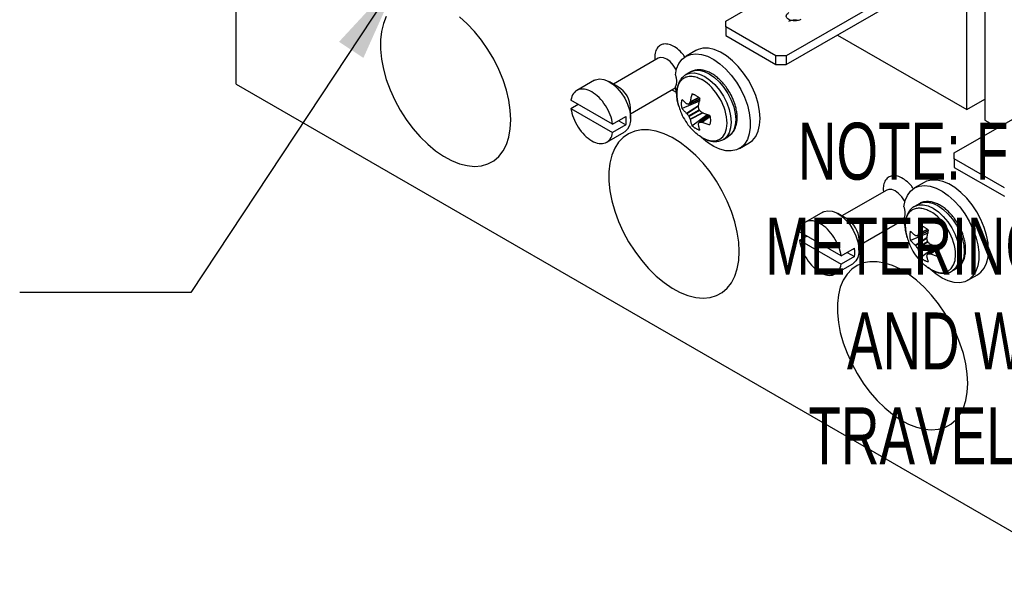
# Model space of a CAD drawing. Header units: inches. Extents: x 0.5 to 21.5, y 0.5 to 16.5.
# Tile 21 of 28: x 16.3 to 19.2, y 11.7 to 13.3. Entities that reach past the tile are written whole.
import ezdxf

# ---------------------------------------------------------------- set-up
doc = ezdxf.new("R2010")
doc.units = ezdxf.units.IN
doc.header["$LTSCALE"] = 2
doc.header["$MEASUREMENT"] = 0
doc.linetypes.add('SLD-Solid', pattern=[0])
doc.layers.add('TEXT', color=140, linetype='SLD-Solid', lineweight=25)
doc.styles.add('SLDTEXTSTYLE0', font='TXT', dxfattribs={"width": 0.7})
doc.dimstyles.new('SLDDIMSTYLE6', dxfattribs={"dimtxt": 0.18, "dimasz": 0.26, "dimexe": 0, "dimexo": 0.0625, "dimgap": 0, "dimtad": 0, "dimtih": 1, "dimtoh": 1, "dimdec": 0, "dimrnd": 1e-09, "dimzin": 0, "dimdsep": 46, "dimtxsty": 'Standard', "dimsah": 1, "dimcen": 0.09, "dimadec": 0, "dimazin": 0, "dimtfac": 0.26, "dimtdec": 0, "dimtofl": 0, "dimtmove": 0, "dimatfit": 3, "dimfxl": 0, "dimfrac": 2, "dimtolj": 1, "dimtzin": 0, "dimarcsym": 0})

msp = doc.modelspace()

# ---------------------------------------------------------------- linework, layer by layer
for p, q in [((16.909, 13.0842), (16.909, 14.309)), ((18.3408, 13.2689), (18.6497, 13.4472)), ((19.0987, 13.3905), (19.0987, 12.9789)), ((18.8265, 13.3451), (18.5176, 13.1668)), ((19.0457, 13.0096), (19.0457, 13.3599)), ((18.5176, 13.1415), (18.8265, 13.3198)), ((18.3408, 13.2516), (18.3408, 13.2689)), ((18.4876, 13.1668), (18.3408, 13.2516)), ((18.3408, 13.2516), (18.3408, 13.2263)), ((18.3408, 13.2263), (18.4876, 13.1415)), ((18.6673, 13.228), (19.0457, 13.0096)), ((18.1433, 13.1599), (18.0123, 13.0842)), ((18.133, 13.1615), (18.1338, 13.1544)), ((18.253, 13.1823), (18.2247, 13.166)), ((18.5176, 13.1668), (18.4876, 13.1668)), ((18.4876, 13.1415), (18.4876, 13.1668)), ((18.5176, 13.1668), (18.5176, 13.1415)), ((18.4876, 13.1415), (18.5176, 13.1415)), ((18.2378, 13.1198), (18.2245, 13.1122)), ((16.909, 13.0842), (20.1461, 11.2155)), ((17.9567, 13.0954), (17.9054, 13.0658)), ((18.0269, 13.0758), (18.0004, 13.0911)), ((18.0623, 12.9976), (18.1933, 13.0733)), ((18.1968, 13.0563), (18.1934, 13.0769)), ((18.1834, 13.0676), (18.1978, 13.0597)), ((18.2632, 13.0443), (18.2364, 13.0318)), ((18.2625, 13.0448), (18.2368, 13.0329)), ((19.009, 12.8831), (19.3179, 13.0614)), ((18.0101, 12.9671), (17.8882, 13.0375)), ((17.8882, 13.013), (17.9094, 13.0253)), ((18.264, 13.034), (18.2133, 13.0125)), ((18.2263, 12.9988), (18.2616, 13.022)), ((18.2271, 12.998), (18.2613, 13.0204)), ((18.2327, 13.0257), (18.2649, 13.0396)), ((18.265, 13.04), (18.2334, 13.0264)), ((18.2634, 13.039), (18.264, 13.034)), ((19.0457, 13.0096), (19.0987, 13.0402)), ((17.8882, 13.013), (18.0101, 12.9426)), ((18.0101, 12.9671), (18.049, 12.9896)), ((18.0623, 12.9839), (18.0623, 13.0146)), ((18.2321, 12.9917), (18.2628, 13.0094)), ((18.2641, 13.0071), (18.2334, 12.9893)), ((18.2729, 13.0003), (18.2364, 12.9819)), ((18.2744, 12.9998), (18.2368, 12.9808)), ((18.2421, 12.9626), (18.286, 12.9958)), ((18.2913, 12.9938), (18.2632, 12.9729)), ((18.2641, 12.9731), (18.2918, 12.9937)), ((18.2703, 12.973), (18.2946, 12.99)), ((18.2714, 12.9728), (18.2947, 12.9891)), ((18.286, 12.9958), (18.2901, 12.9929)), ((18.049, 12.9651), (18.0101, 12.9426)), ((18.0278, 12.9773), (18.049, 12.9651)), ((19.0987, 12.9789), (19.1368, 12.9569)), ((17.9929, 12.9143), (18.0442, 12.9439)), ((18.334, 12.9225), (18.3473, 12.9302)), ((18.3358, 12.9236), (18.334, 12.9225)), ((18.3807, 12.8958), (18.409, 12.9121)), ((19.009, 12.8658), (19.009, 12.8831)), ((19.1558, 12.7811), (19.009, 12.8658)), ((19.009, 12.8658), (19.009, 12.8405)), ((19.009, 12.8405), (19.1558, 12.7558)), ((18.9212, 12.7966), (18.8929, 12.7802)), ((18.8116, 12.7742), (18.6805, 12.6985)), ((18.8012, 12.7758), (18.802, 12.7687)), ((18.906, 12.7341), (18.8927, 12.7264)), ((18.6249, 12.7097), (18.5736, 12.6801)), ((18.6951, 12.69), (18.6686, 12.7053)), ((18.7305, 12.6119), (18.8616, 12.6876)), ((18.8516, 12.6818), (18.8661, 12.674)), ((18.865, 12.6705), (18.8616, 12.6911)), ((18.6783, 12.5814), (18.5564, 12.6517)), ((18.9322, 12.6483), (18.8815, 12.6267)), ((18.901, 12.6399), (18.9331, 12.6538)), ((18.9332, 12.6543), (18.9016, 12.6406)), ((18.9314, 12.6585), (18.9046, 12.646)), ((18.9307, 12.6591), (18.905, 12.6471)), ((18.9317, 12.6532), (18.9322, 12.6483)), ((18.5564, 12.6273), (18.5776, 12.6395)), ((18.5564, 12.6273), (18.6783, 12.5569)), ((18.7305, 12.5982), (18.7305, 12.6288)), ((18.8946, 12.6131), (18.9298, 12.6362)), ((18.8953, 12.6122), (18.9295, 12.6347)), ((18.9003, 12.6059), (18.931, 12.6236)), ((18.9323, 12.6213), (18.9016, 12.6036)), ((18.9412, 12.6145), (18.9046, 12.5962)), ((18.9427, 12.614), (18.905, 12.595)), ((18.6783, 12.5814), (18.7172, 12.6038)), ((18.696, 12.5916), (18.7172, 12.5793)), ((18.9103, 12.5769), (18.9543, 12.61)), ((18.9596, 12.6081), (18.9314, 12.5872)), ((18.9324, 12.5874), (18.96, 12.6079)), ((18.9385, 12.5873), (18.9628, 12.6042)), ((18.9396, 12.587), (18.9629, 12.6033)), ((18.9543, 12.61), (18.9583, 12.6071)), ((18.6611, 12.5285), (18.7124, 12.5581)), ((18.7172, 12.5793), (18.6783, 12.5569)), ((19.0022, 12.5368), (19.0155, 12.5444)), ((19.004, 12.5379), (19.0022, 12.5368)), ((19.0489, 12.51), (19.0772, 12.5264))]:
    msp.add_line(p, q)
at = {"flags": 128}
for points in [[(17.348, 13.2822), (17.3395, 13.2618), (17.3338, 13.2388), (17.3309, 13.2135), (17.3309, 13.1864), (17.3338, 13.1578), (17.3395, 13.1282), (17.348, 13.098), (17.3591, 13.0677), (17.3727, 13.0377), (17.3885, 13.0085), (17.4063, 12.9805), (17.4259, 12.9543), (17.447, 12.93), (17.4691, 12.9082), (17.4921, 12.8892), (17.5155, 12.8731), (17.5389, 12.8604), (17.5622, 12.8512), (17.5848, 12.8456), (17.6064, 12.8436), (17.6267, 12.8455), (17.6455, 12.851), (17.6624, 12.8601), (17.6771, 12.8728), (17.6895, 12.8887), (17.6993, 12.9077), (17.7064, 12.9294), (17.7107, 12.9536), (17.7122, 12.9798)], [(17.7122, 12.9798), (17.7107, 13.0078), (17.7064, 13.0369), (17.6993, 13.0669), (17.6895, 13.0972), (17.6771, 13.1274), (17.6624, 13.157), (17.6455, 13.1857), (17.6267, 13.2128), (17.6064, 13.2382), (17.5848, 13.2612), (17.5622, 13.2817)], [(18.409, 12.9121), (18.4188, 12.9195), (18.4284, 12.9313), (18.4355, 12.9462), (18.4398, 12.9638), (18.4413, 12.9835), (18.4398, 13.005), (18.4355, 13.0275), (18.4284, 13.0506), (18.4188, 13.0736), (18.4069, 13.0958), (18.3929, 13.1168), (18.3774, 13.136), (18.3606, 13.1529), (18.343, 13.1669), (18.3251, 13.1778), (18.3074, 13.1853), (18.2902, 13.1891), (18.2742, 13.1892), (18.2597, 13.1856), (18.253, 13.1823)], [(18.1962, 13.1256), (18.195, 13.1281), (18.1874, 13.14), (18.1782, 13.1501), (18.1683, 13.1575), (18.1583, 13.1615), (18.1492, 13.162), (18.1433, 13.1599)], [(18.1934, 13.1111), (18.1972, 13.1291), (18.2038, 13.1445), (18.2131, 13.1569), (18.2246, 13.166), (18.2383, 13.1715), (18.2536, 13.1733), (18.2703, 13.1714), (18.2877, 13.1657), (18.3056, 13.1565), (18.3234, 13.144), (18.3407, 13.1285), (18.357, 13.1105), (18.3718, 13.0903), (18.3848, 13.0686), (18.3956, 13.0459), (18.404, 13.0227), (18.4097, 12.9998), (18.4126, 12.9778), (18.4126, 12.9571), (18.4097, 12.9383), (18.404, 12.922), (18.3956, 12.9086), (18.3848, 12.8984), (18.3718, 12.8917), (18.357, 12.8887), (18.3407, 12.8894), (18.3234, 12.8938), (18.3056, 12.9019), (18.2877, 12.9133), (18.2703, 12.9279), (18.2648, 12.9331)], [(18.2243, 13.1121), (18.2245, 13.1122), (18.2363, 13.1165), (18.2496, 13.1171), (18.2642, 13.1138), (18.2793, 13.1068), (18.2944, 13.0963), (18.3089, 13.0829), (18.3223, 13.0669), (18.334, 13.049), (18.3436, 13.0299), (18.3508, 13.0103), (18.3552, 12.991), (18.3567, 12.9727), (18.3552, 12.9561), (18.3508, 12.9419), (18.3436, 12.9305), (18.3358, 12.9236)], [(18.2378, 13.1198), (18.2378, 13.1198), (18.2495, 13.1242), (18.2629, 13.1247), (18.2774, 13.1214), (18.2925, 13.1144)], [(18.2925, 13.1144), (18.3076, 13.104), (18.3221, 13.0905), (18.3355, 13.0745), (18.3473, 13.0566), (18.3569, 13.0375), (18.364, 13.0179), (18.3685, 12.9986), (18.3699, 12.9803), (18.3685, 12.9637), (18.364, 12.9495), (18.3569, 12.9382), (18.3473, 12.9302), (18.3473, 12.9302)], [(17.9567, 13.0954), (17.9603, 13.0972), (17.9714, 13.0995), (17.9839, 13.0981), (17.9971, 13.0929), (18.0104, 13.0844), (18.0233, 13.0728), (18.0351, 13.0588), (18.0453, 13.0429), (18.0534, 13.0259), (18.059, 13.0086), (18.0619, 12.9919), (18.0619, 12.9764), (18.059, 12.963), (18.0534, 12.9522), (18.0453, 12.9446), (18.0442, 12.9439)], [(18.3804, 12.5941), (18.3789, 12.622), (18.3746, 12.6512), (18.3675, 12.6811), (18.3577, 12.7114), (18.3453, 12.7417), (18.3306, 12.7713), (18.3137, 12.7999), (18.295, 12.8271), (18.2746, 12.8524), (18.253, 12.8755), (18.2304, 12.8959), (18.2072, 12.9135), (18.1837, 12.9279), (18.1603, 12.9389), (18.1373, 12.9463), (18.1152, 12.9501), (18.0941, 12.9502), (18.0746, 12.9465), (18.0567, 12.9391), (18.0409, 12.9282), (18.0273, 12.9139), (18.0162, 12.8964), (18.0077, 12.876), (18.002, 12.853), (17.9991, 12.8278), (17.9991, 12.8006), (18.002, 12.772), (18.0077, 12.7424), (18.0162, 12.7122), (18.0273, 12.6819), (18.0409, 12.6519), (18.0567, 12.6227), (18.0746, 12.5948), (18.0941, 12.5685), (18.1152, 12.5443), (18.1373, 12.5225), (18.1603, 12.5034), (18.1837, 12.4874), (18.2072, 12.4747), (18.2304, 12.4654), (18.253, 12.4598), (18.2746, 12.4579), (18.295, 12.4597), (18.3137, 12.4652), (18.3306, 12.4744), (18.3453, 12.487), (18.3577, 12.503), (18.3675, 12.5219), (18.3746, 12.5437), (18.3789, 12.5678), (18.3804, 12.5941)], [(18.8616, 12.7253), (18.8654, 12.7433), (18.872, 12.7587), (18.8813, 12.7711), (18.8929, 12.7802), (18.9065, 12.7857), (18.9218, 12.7875), (18.9385, 12.7856), (18.956, 12.78), (18.9738, 12.7708), (18.9917, 12.7583), (19.0089, 12.7428), (19.0252, 12.7247), (19.04, 12.7046), (19.053, 12.6828), (19.0638, 12.6601), (19.0722, 12.637), (19.078, 12.6141), (19.0809, 12.592), (19.0809, 12.5713), (19.078, 12.5526), (19.0722, 12.5363), (19.0638, 12.5229), (19.053, 12.5127), (19.04, 12.5059), (19.0252, 12.5029), (19.0089, 12.5036), (18.9917, 12.508), (18.9738, 12.5161), (18.956, 12.5276), (18.9385, 12.5421), (18.933, 12.5474)], [(19.0772, 12.5264), (19.087, 12.5337), (19.0967, 12.5456), (19.1037, 12.5605), (19.108, 12.578), (19.1095, 12.5978), (19.108, 12.6192), (19.1037, 12.6418), (19.0967, 12.6648), (19.087, 12.6878), (19.0751, 12.7101), (19.0611, 12.7311), (19.0456, 12.7503), (19.0288, 12.7671), (19.0112, 12.7812), (18.9933, 12.7921), (18.9756, 12.7995), (18.9585, 12.8034), (18.9424, 12.8034), (18.9279, 12.7998), (18.9212, 12.7966)], [(18.8644, 12.7399), (18.8632, 12.7423), (18.8556, 12.7543), (18.8464, 12.7644), (18.8365, 12.7717), (18.8265, 12.7758), (18.8174, 12.7762), (18.8116, 12.7742)], [(18.8925, 12.7263), (18.8927, 12.7264), (18.9045, 12.7308), (18.9179, 12.7313), (18.9324, 12.728), (18.9475, 12.721), (18.9626, 12.7106), (18.9771, 12.6971), (18.9905, 12.6811), (19.0022, 12.6632), (19.0119, 12.6441), (19.019, 12.6245), (19.0234, 12.6052), (19.0249, 12.5869), (19.0234, 12.5703), (19.019, 12.5561), (19.0119, 12.5448), (19.004, 12.5379)], [(18.906, 12.7341), (18.906, 12.7341), (18.9177, 12.7384), (18.9311, 12.739), (18.9456, 12.7357), (18.9607, 12.7287)], [(18.9607, 12.7287), (18.9758, 12.7182), (18.9904, 12.7048), (19.0037, 12.6888), (19.0155, 12.6709), (19.0251, 12.6518), (19.0323, 12.6322), (19.0367, 12.6129), (19.0382, 12.5946), (19.0367, 12.578), (19.0323, 12.5637), (19.0251, 12.5524), (19.0155, 12.5444), (19.0155, 12.5444)], [(18.6249, 12.7097), (18.6286, 12.7115), (18.6396, 12.7138), (18.6521, 12.7123), (18.6653, 12.7072), (18.6786, 12.6986), (18.6915, 12.6871), (18.7033, 12.673), (18.7135, 12.6571), (18.7216, 12.6401), (18.7273, 12.6229), (18.7301, 12.6061), (18.7301, 12.5907), (18.7273, 12.5772), (18.7216, 12.5665), (18.7135, 12.5588), (18.7124, 12.5581)], [(19.0486, 12.2083), (19.0471, 12.2363), (19.0428, 12.2654), (19.0357, 12.2954), (19.0259, 12.3257), (19.0135, 12.3559), (18.9988, 12.3855), (18.9819, 12.4142), (18.9632, 12.4413), (18.9428, 12.4667), (18.9212, 12.4897), (18.8986, 12.5102), (18.8754, 12.5278), (18.8519, 12.5421), (18.8285, 12.5531), (18.8056, 12.5606), (18.7834, 12.5644), (18.7624, 12.5644), (18.7428, 12.5607), (18.7249, 12.5534), (18.7091, 12.5425), (18.6955, 12.5282), (18.6844, 12.5107), (18.6759, 12.4903), (18.6702, 12.4673), (18.6673, 12.442), (18.6673, 12.4149), (18.6702, 12.3863), (18.6759, 12.3567), (18.6844, 12.3265), (18.6955, 12.2962), (18.7091, 12.2662), (18.7249, 12.237), (18.7428, 12.209), (18.7624, 12.1827), (18.7834, 12.1585), (18.8056, 12.1367), (18.8285, 12.1176), (18.8519, 12.1016), (18.8754, 12.0889), (18.8986, 12.0797), (18.9212, 12.0741), (18.9428, 12.0721), (18.9632, 12.074), (18.9819, 12.0795), (18.9988, 12.0886), (19.0135, 12.1013), (19.0259, 12.1172), (19.0357, 12.1362), (19.0428, 12.1579), (19.0471, 12.1821), (19.0486, 12.2083)]]:
    msp.add_lwpolyline(points, dxfattribs=at)
for centre in [(17.9869, 13.0119), (18.6552, 12.6261)]:
    msp.add_arc(centre, 0.0754, 2.0268, 57.9678)
for points, knots in [([(18.5606, 13.2733), (18.556, 13.2706), (18.5494, 13.2691), (18.5364, 13.2691), (18.5299, 13.2706), (18.5206, 13.276), (18.5179, 13.2797), (18.5179, 13.2873), (18.5206, 13.291), (18.5252, 13.2937)], [0, 0, 0, 0, 0.25, 0.25, 0.5, 0.5, 0.75, 0.75, 1, 1, 1, 1]), ([(18.5252, 13.2684), (18.5278, 13.2696), (18.533, 13.272), (18.5428, 13.2729), (18.5504, 13.2724), (18.5537, 13.2711), (18.5542, 13.2708)], [0, 0, 0, 0, 0.3108999, 0.6217998, 0.9326998, 1, 1, 1, 1]), ([(18.2217, 13.1632), (18.2197, 13.1662), (18.2132, 13.1757), (18.1996, 13.1881), (18.183, 13.1985), (18.167, 13.2027), (18.1528, 13.201), (18.1417, 13.193), (18.1343, 13.1796), (18.1334, 13.1675), (18.133, 13.1615)], [0, 0, 0, 0, 0.062297, 0.19872, 0.335143, 0.465813, 0.596483, 0.732907, 0.86933, 1, 1, 1, 1]), ([(18.1439, 13.1603), (18.1439, 13.1603), (18.144, 13.1605), (18.1436, 13.1602), (18.1433, 13.1599)], [0, 0, 0, 0, 0.18841, 1, 1, 1, 1]), ([(18.1934, 13.1111), (18.1938, 13.1098), (18.1946, 13.1071), (18.1955, 13.1032), (18.1961, 13.0994), (18.1966, 13.0957), (18.1966, 13.0933), (18.1966, 13.0921)], [0, 0, 0, 0, 0.2015145, 0.400759, 0.599241, 0.7984855, 1, 1, 1, 1]), ([(18.2244, 13.1118), (18.2215, 13.11), (18.2152, 13.106), (18.2077, 13.0967), (18.2019, 13.085), (18.1985, 13.0717), (18.1973, 13.0575), (18.1982, 13.0431), (18.2001, 13.0312), (18.2021, 13.0242), (18.2028, 13.0218)], [0, 0, 0, 0, 0.113346, 0.253089, 0.395636, 0.538702, 0.678837, 0.813206, 0.938044, 1, 1, 1, 1]), ([(18.2029, 13.0214), (18.2015, 13.0269), (18.1985, 13.0386), (18.1973, 13.0554), (18.1987, 13.0712), (18.2029, 13.0848), (18.2097, 13.0956), (18.2189, 13.1033), (18.2301, 13.1074), (18.2429, 13.1079), (18.2568, 13.1049), (18.2664, 13.1), (18.2712, 13.0976)], [0, 0, 0, 0, 0.090288, 0.191367, 0.292446, 0.393525, 0.494605, 0.595684, 0.696763, 0.797842, 0.898921, 1, 1, 1, 1]), ([(18.3525, 13.0597), (18.349, 13.0653), (18.3441, 13.0733), (18.3357, 13.084), (18.3282, 13.0926), (18.3188, 13.1016), (18.3086, 13.1097), (18.2976, 13.1166), (18.2862, 13.1219), (18.2744, 13.1254), (18.2625, 13.1267), (18.2509, 13.1253), (18.242, 13.1227), (18.2379, 13.1196), (18.2369, 13.1189)], [0, 0, 0, 0, 0.118373, 0.166426, 0.24548, 0.32643, 0.41226, 0.50081, 0.591467, 0.683739, 0.777363, 0.872594, 0.970928, 1, 1, 1, 1]), ([(18.1966, 13.0921), (18.1966, 13.0909), (18.1966, 13.0886), (18.1961, 13.0854), (18.1955, 13.0823), (18.1946, 13.0794), (18.1938, 13.0778), (18.1934, 13.0769)], [0, 0, 0, 0, 0.201514, 0.400759, 0.599241, 0.798486, 1, 1, 1, 1]), ([(18.2712, 12.9279), (18.3118, 12.9045), (18.3447, 12.9235), (18.3447, 13.0171), (18.3118, 13.0741), (18.2712, 13.0976)], [0, 0, 0, 0, 0.5, 0.5, 1, 1, 1, 1]), ([(18.0101, 12.9671), (18.0089, 12.976), (18.0064, 12.9854), (17.9992, 13.004), (17.9945, 13.0132), (17.9834, 13.0303), (17.9771, 13.0382), (17.9636, 13.0517), (17.9563, 13.0573), (17.9419, 13.0657), (17.9347, 13.0684), (17.9212, 13.0705), (17.9148, 13.0699), (17.9038, 13.0656), (17.8991, 13.0618), (17.8919, 13.0515), (17.8894, 13.045), (17.8882, 13.0375)], [0, 0, 0, 0, 0.125, 0.125, 0.25, 0.25, 0.375, 0.375, 0.5, 0.5, 0.625, 0.625, 0.75, 0.75, 0.875, 0.875, 1, 1, 1, 1]), ([(18.2421, 13.0562), (18.2415, 13.0542), (18.2404, 13.0503), (18.239, 13.0444), (18.2378, 13.0386), (18.2371, 13.0348), (18.2368, 13.0329)], [0, 0, 0, 0, 0.250188, 0.5, 0.749812, 1, 1, 1, 1]), ([(18.2421, 13.0562), (18.243, 13.0559), (18.2449, 13.0554), (18.2478, 13.0543), (18.2508, 13.053), (18.2528, 13.0519), (18.2538, 13.0513)], [0, 0, 0, 0, 0.250975, 0.500258, 0.749408, 1, 1, 1, 1]), ([(18.2538, 13.0513), (18.2548, 13.0507), (18.2567, 13.0495), (18.2597, 13.0475), (18.2626, 13.0452), (18.2645, 13.0435), (18.2655, 13.0426)], [0, 0, 0, 0, 0.2505924, 0.4997418, 0.7490248, 1, 1, 1, 1]), ([(18.3486, 12.9314), (18.351, 12.9329), (18.3569, 12.9367), (18.364, 12.9457), (18.3699, 12.9574), (18.3733, 12.9707), (18.3745, 12.9849), (18.3737, 12.9992), (18.3712, 13.0132), (18.3678, 13.0257), (18.3636, 13.0372), (18.3588, 13.0483), (18.3547, 13.0558), (18.3525, 13.0597)], [0, 0, 0, 0, 0.072951, 0.1775989, 0.2843468, 0.3914836, 0.4964251, 0.5970493, 0.6905353, 0.7781678, 0.8446132, 0.9196278, 1, 1, 1, 1]), ([(18.2031, 13.0215), (18.2048, 13.0156), (18.2088, 13.0017), (18.2194, 12.9812), (18.2317, 12.9627), (18.2412, 12.953), (18.2447, 12.9494)], [0, 0, 0, 0, 0.2159892, 0.5158917, 0.8199462, 1, 1, 1, 1]), ([(18.2133, 13.0125), (18.213, 13.0137), (18.2125, 13.0162), (18.212, 13.0199), (18.2117, 13.0235), (18.2115, 13.0281), (18.2119, 13.0337), (18.2128, 13.0376), (18.2133, 13.0395)], [0, 0, 0, 0, 0.124935, 0.249576, 0.374466, 0.500155, 0.750553, 1, 1, 1, 1]), ([(18.2263, 13.0268), (18.2251, 13.0279), (18.2227, 13.0299), (18.2193, 13.0331), (18.2162, 13.0363), (18.2142, 13.0384), (18.2133, 13.0395)], [0, 0, 0, 0, 0.250188, 0.5, 0.749812, 1, 1, 1, 1]), ([(18.261, 13.0188), (18.2613, 13.0208), (18.2619, 13.0247), (18.2629, 13.0306), (18.2641, 13.0366), (18.265, 13.0406), (18.2655, 13.0426)], [0, 0, 0, 0, 0.250188, 0.5, 0.749812, 1, 1, 1, 1]), ([(17.8882, 13.013), (17.8894, 13.0041), (17.8919, 12.9947), (17.8991, 12.9761), (17.9038, 12.9669), (17.9148, 12.9498), (17.9212, 12.9419), (17.9347, 12.9284), (17.9419, 12.9228), (17.9563, 12.9145), (17.9636, 12.9118), (17.9771, 12.9096), (17.9834, 12.9102), (17.9945, 12.9146), (17.9992, 12.9183), (18.0064, 12.9286), (18.0089, 12.9351), (18.0101, 12.9426)], [0, 0, 0, 0, 0.125, 0.125, 0.25, 0.25, 0.375, 0.375, 0.5, 0.5, 0.625, 0.625, 0.75, 0.75, 0.875, 0.875, 1, 1, 1, 1]), ([(18.2133, 13.0125), (18.2142, 13.0113), (18.2162, 13.0089), (18.2193, 13.0055), (18.2227, 13.0021), (18.2251, 12.9999), (18.2263, 12.9988)], [0, 0, 0, 0, 0.250188, 0.5, 0.749812, 1, 1, 1, 1]), ([(18.2943, 12.9928), (18.2923, 12.9934), (18.2883, 12.9946), (18.2826, 12.9966), (18.2769, 12.9986), (18.2733, 13.0001), (18.2714, 13.0008)], [0, 0, 0, 0, 0.250188, 0.5, 0.749812, 1, 1, 1, 1]), ([(18.2943, 12.9928), (18.2945, 12.9915), (18.295, 12.989), (18.2955, 12.9854), (18.2959, 12.9818), (18.2959, 12.9795), (18.2959, 12.9783)], [0, 0, 0, 0, 0.249811, 0.499022, 0.748719, 1, 1, 1, 1]), ([(18.2368, 12.9808), (18.2371, 12.9792), (18.2378, 12.976), (18.239, 12.9714), (18.2404, 12.9669), (18.2415, 12.9641), (18.2421, 12.9626)], [0, 0, 0, 0, 0.250188, 0.5, 0.749812, 1, 1, 1, 1]), ([(18.2538, 12.954), (18.2528, 12.9546), (18.2508, 12.9557), (18.2478, 12.9578), (18.2449, 12.9601), (18.243, 12.9618), (18.2421, 12.9626)], [0, 0, 0, 0, 0.250592, 0.499742, 0.749025, 1, 1, 1, 1]), ([(18.2655, 12.9491), (18.265, 12.9505), (18.2641, 12.9533), (18.2629, 12.9576), (18.2619, 12.9621), (18.2613, 12.9652), (18.261, 12.9668)], [0, 0, 0, 0, 0.250188, 0.5, 0.749812, 1, 1, 1, 1]), ([(18.2714, 12.9728), (18.2733, 12.9721), (18.2769, 12.9708), (18.2826, 12.969), (18.2883, 12.9673), (18.2923, 12.9662), (18.2943, 12.9657)], [0, 0, 0, 0, 0.2501883, 0.5, 0.7498117, 1, 1, 1, 1]), ([(18.2959, 12.9783), (18.2959, 12.9772), (18.2959, 12.9749), (18.2955, 12.9717), (18.295, 12.9686), (18.2945, 12.9667), (18.2943, 12.9657)], [0, 0, 0, 0, 0.251281, 0.500978, 0.750189, 1, 1, 1, 1]), ([(18.2712, 12.9279), (18.2664, 12.9309), (18.2572, 12.9367), (18.2486, 12.9452), (18.2445, 12.9492)], [0, 0, 0, 0, 0.527731, 1, 1, 1, 1]), ([(18.2655, 12.9491), (18.2645, 12.9494), (18.2626, 12.9499), (18.2597, 12.951), (18.2567, 12.9523), (18.2548, 12.9534), (18.2538, 12.954)], [0, 0, 0, 0, 0.2509752, 0.5002582, 0.7494076, 1, 1, 1, 1]), ([(18.2749, 12.9257), (18.2785, 12.9238), (18.2822, 12.9217), (18.286, 12.9207), (18.2863, 12.9206)], [0, 0, 0, 0, 0.935991, 1, 1, 1, 1]), ([(18.2863, 12.9206), (18.2899, 12.9194), (18.2976, 12.9169), (18.3092, 12.9157), (18.3209, 12.917), (18.3302, 12.9199), (18.3347, 12.9233), (18.3361, 12.9243)], [0, 0, 0, 0, 0.208454, 0.434012, 0.663441, 0.900345, 1, 1, 1, 1]), ([(18.8899, 12.7775), (18.8879, 12.7805), (18.8814, 12.79), (18.8678, 12.8024), (18.8512, 12.8128), (18.8352, 12.817), (18.821, 12.8152), (18.8099, 12.8072), (18.8026, 12.7939), (18.8016, 12.7817), (18.8012, 12.7758)], [0, 0, 0, 0, 0.062297, 0.19872, 0.335143, 0.465813, 0.596483, 0.732907, 0.86933, 1, 1, 1, 1]), ([(18.8121, 12.7745), (18.8121, 12.7745), (18.8123, 12.7747), (18.8119, 12.7744), (18.8115, 12.7742)], [0, 0, 0, 0, 0.18841, 1, 1, 1, 1]), ([(19.0208, 12.6739), (19.0172, 12.6796), (19.0123, 12.6875), (19.0039, 12.6983), (18.9964, 12.7068), (18.987, 12.7158), (18.9768, 12.724), (18.9658, 12.7309), (18.9544, 12.7362), (18.9427, 12.7396), (18.9308, 12.7409), (18.9191, 12.7395), (18.9102, 12.737), (18.9061, 12.7339), (18.9052, 12.7332)], [0, 0, 0, 0, 0.118373, 0.166426, 0.24548, 0.32643, 0.41226, 0.50081, 0.591467, 0.683739, 0.777363, 0.872594, 0.970928, 1, 1, 1, 1]), ([(18.8616, 12.7253), (18.862, 12.724), (18.8628, 12.7214), (18.8637, 12.7175), (18.8644, 12.7137), (18.8648, 12.7099), (18.8648, 12.7076), (18.8648, 12.7064)], [0, 0, 0, 0, 0.201514, 0.400759, 0.599241, 0.798486, 1, 1, 1, 1]), ([(18.8648, 12.7064), (18.8648, 12.7052), (18.8648, 12.7029), (18.8644, 12.6996), (18.8637, 12.6965), (18.8628, 12.6937), (18.862, 12.692), (18.8616, 12.6911)], [0, 0, 0, 0, 0.201514, 0.400759, 0.599241, 0.798486, 1, 1, 1, 1]), ([(18.8926, 12.726), (18.8898, 12.7242), (18.8834, 12.7203), (18.876, 12.7109), (18.8701, 12.6992), (18.8667, 12.6859), (18.8655, 12.6718), (18.8664, 12.6574), (18.8683, 12.6455), (18.8703, 12.6384), (18.871, 12.6361)], [0, 0, 0, 0, 0.113346, 0.253089, 0.395636, 0.538702, 0.678837, 0.813206, 0.938044, 1, 1, 1, 1]), ([(18.8711, 12.6356), (18.8697, 12.6411), (18.8667, 12.6528), (18.8655, 12.6696), (18.8669, 12.6855), (18.8711, 12.6991), (18.8779, 12.7099), (18.8871, 12.7175), (18.8983, 12.7217), (18.9111, 12.7221), (18.925, 12.7192), (18.9346, 12.7143), (18.9394, 12.7118)], [0, 0, 0, 0, 0.090288, 0.191367, 0.292446, 0.393525, 0.494605, 0.595684, 0.696763, 0.797842, 0.898921, 1, 1, 1, 1]), ([(18.9394, 12.5421), (18.98, 12.5187), (19.0129, 12.5377), (19.0129, 12.6314), (18.98, 12.6884), (18.9394, 12.7118)], [0, 0, 0, 0, 0.5, 0.5, 1, 1, 1, 1]), ([(18.6783, 12.5814), (18.6771, 12.5903), (18.6746, 12.5997), (18.6674, 12.6183), (18.6627, 12.6275), (18.6517, 12.6445), (18.6453, 12.6524), (18.6318, 12.666), (18.6246, 12.6716), (18.6101, 12.6799), (18.6029, 12.6826), (18.5894, 12.6847), (18.583, 12.6842), (18.572, 12.6798), (18.5673, 12.676), (18.5601, 12.6657), (18.5576, 12.6592), (18.5564, 12.6517)], [0, 0, 0, 0, 0.125, 0.125, 0.25, 0.25, 0.375, 0.375, 0.5, 0.5, 0.625, 0.625, 0.75, 0.75, 0.875, 0.875, 1, 1, 1, 1]), ([(18.9103, 12.6704), (18.9097, 12.6684), (18.9086, 12.6645), (18.9072, 12.6587), (18.906, 12.6529), (18.9053, 12.649), (18.905, 12.6471)], [0, 0, 0, 0, 0.250188, 0.5, 0.749812, 1, 1, 1, 1]), ([(18.9103, 12.6704), (18.9112, 12.6701), (18.9131, 12.6696), (18.9161, 12.6685), (18.919, 12.6672), (18.921, 12.6661), (18.922, 12.6656)], [0, 0, 0, 0, 0.2509752, 0.5002582, 0.7494076, 1, 1, 1, 1]), ([(19.0168, 12.5456), (19.0192, 12.5472), (19.0251, 12.5509), (19.0322, 12.56), (19.0381, 12.5716), (19.0415, 12.5849), (19.0427, 12.5991), (19.0419, 12.6135), (19.0394, 12.6275), (19.036, 12.64), (19.0318, 12.6515), (19.027, 12.6626), (19.0229, 12.67), (19.0208, 12.6739)], [0, 0, 0, 0, 0.072951, 0.177599, 0.284347, 0.391484, 0.496425, 0.597049, 0.690535, 0.778168, 0.844613, 0.919628, 1, 1, 1, 1]), ([(18.8815, 12.6267), (18.8812, 12.628), (18.8807, 12.6305), (18.8802, 12.6342), (18.8799, 12.6377), (18.8798, 12.6424), (18.8801, 12.6479), (18.881, 12.6518), (18.8815, 12.6538)], [0, 0, 0, 0, 0.124935, 0.249576, 0.374466, 0.500155, 0.750553, 1, 1, 1, 1]), ([(18.8946, 12.6411), (18.8933, 12.6421), (18.8909, 12.6442), (18.8875, 12.6473), (18.8844, 12.6505), (18.8825, 12.6527), (18.8815, 12.6538)], [0, 0, 0, 0, 0.250188, 0.5, 0.749812, 1, 1, 1, 1]), ([(18.922, 12.6656), (18.923, 12.665), (18.9249, 12.6638), (18.9279, 12.6617), (18.9308, 12.6594), (18.9327, 12.6577), (18.9337, 12.6569)], [0, 0, 0, 0, 0.250592, 0.499742, 0.749025, 1, 1, 1, 1]), ([(18.9292, 12.6331), (18.9295, 12.635), (18.9301, 12.6389), (18.9311, 12.6449), (18.9323, 12.6508), (18.9332, 12.6549), (18.9337, 12.6569)], [0, 0, 0, 0, 0.250188, 0.5, 0.749812, 1, 1, 1, 1]), ([(18.5564, 12.6273), (18.5576, 12.6183), (18.5601, 12.6089), (18.5673, 12.5904), (18.572, 12.5812), (18.583, 12.5641), (18.5894, 12.5562), (18.6029, 12.5427), (18.6101, 12.537), (18.6246, 12.5287), (18.6318, 12.526), (18.6453, 12.5239), (18.6517, 12.5245), (18.6627, 12.5288), (18.6674, 12.5326), (18.6746, 12.5429), (18.6771, 12.5494), (18.6783, 12.5569)], [0, 0, 0, 0, 0.125, 0.125, 0.25, 0.25, 0.375, 0.375, 0.5, 0.5, 0.625, 0.625, 0.75, 0.75, 0.875, 0.875, 1, 1, 1, 1]), ([(18.8713, 12.6357), (18.873, 12.6299), (18.8771, 12.6159), (18.8877, 12.5954), (18.8999, 12.577), (18.9094, 12.5672), (18.9129, 12.5636)], [0, 0, 0, 0, 0.215989, 0.515892, 0.819946, 1, 1, 1, 1]), ([(18.8815, 12.6267), (18.8825, 12.6255), (18.8844, 12.6232), (18.8875, 12.6197), (18.8909, 12.6163), (18.8933, 12.6142), (18.8946, 12.6131)], [0, 0, 0, 0, 0.2501883, 0.5, 0.7498117, 1, 1, 1, 1]), ([(18.9625, 12.607), (18.9605, 12.6076), (18.9565, 12.6088), (18.9508, 12.6108), (18.9451, 12.6129), (18.9415, 12.6143), (18.9396, 12.6151)], [0, 0, 0, 0, 0.250188, 0.5, 0.749812, 1, 1, 1, 1]), ([(18.905, 12.595), (18.9053, 12.5934), (18.906, 12.5903), (18.9072, 12.5857), (18.9086, 12.5812), (18.9097, 12.5783), (18.9103, 12.5769)], [0, 0, 0, 0, 0.250188, 0.5, 0.749812, 1, 1, 1, 1]), ([(18.9396, 12.587), (18.9415, 12.5864), (18.9451, 12.585), (18.9508, 12.5832), (18.9565, 12.5815), (18.9605, 12.5805), (18.9625, 12.58)], [0, 0, 0, 0, 0.2501883, 0.5, 0.7498117, 1, 1, 1, 1]), ([(18.9625, 12.607), (18.9627, 12.6058), (18.9632, 12.6033), (18.9637, 12.5996), (18.9641, 12.596), (18.9641, 12.5937), (18.9641, 12.5926)], [0, 0, 0, 0, 0.249811, 0.499022, 0.748719, 1, 1, 1, 1]), ([(18.9641, 12.5926), (18.9641, 12.5914), (18.9641, 12.5892), (18.9637, 12.5859), (18.9632, 12.5829), (18.9627, 12.5809), (18.9625, 12.58)], [0, 0, 0, 0, 0.251281, 0.500978, 0.750189, 1, 1, 1, 1]), ([(18.922, 12.5682), (18.921, 12.5688), (18.919, 12.57), (18.9161, 12.5721), (18.9131, 12.5743), (18.9112, 12.576), (18.9103, 12.5769)], [0, 0, 0, 0, 0.250592, 0.499742, 0.749025, 1, 1, 1, 1]), ([(18.9394, 12.5421), (18.9346, 12.5452), (18.9255, 12.5509), (18.9168, 12.5594), (18.9128, 12.5635)], [0, 0, 0, 0, 0.527731, 1, 1, 1, 1]), ([(18.9337, 12.5634), (18.9327, 12.5636), (18.9308, 12.5641), (18.9279, 12.5652), (18.9249, 12.5666), (18.923, 12.5677), (18.922, 12.5682)], [0, 0, 0, 0, 0.250975, 0.500258, 0.749408, 1, 1, 1, 1]), ([(18.9337, 12.5634), (18.9332, 12.5647), (18.9323, 12.5675), (18.9311, 12.5719), (18.9301, 12.5763), (18.9295, 12.5795), (18.9292, 12.581)], [0, 0, 0, 0, 0.250188, 0.5, 0.749812, 1, 1, 1, 1]), ([(18.9432, 12.54), (18.9467, 12.538), (18.9504, 12.536), (18.9543, 12.5349), (18.9545, 12.5348)], [0, 0, 0, 0, 0.935991, 1, 1, 1, 1]), ([(18.9545, 12.5348), (18.9582, 12.5336), (18.9658, 12.5311), (18.9774, 12.53), (18.9892, 12.5313), (18.9984, 12.5341), (19.0029, 12.5375), (19.0043, 12.5385)], [0, 0, 0, 0, 0.208454, 0.434012, 0.663441, 0.900345, 1, 1, 1, 1])]:
    msp.add_open_spline(points, degree=3, knots=knots)
for points in [[(18.2271, 13.0264), (18.2269, 13.0265), (18.2266, 13.0266), (18.2263, 13.0268)], [(18.2321, 13.0256), (18.2312, 13.0257), (18.2295, 13.026), (18.2279, 13.0263), (18.2271, 13.0264)], [(18.2321, 13.0256), (18.2326, 13.0255), (18.2331, 13.0258), (18.2334, 13.0264)], [(18.2364, 13.0318), (18.2359, 13.0309), (18.2348, 13.0291), (18.2339, 13.0273), (18.2334, 13.0264)], [(18.2368, 13.0329), (18.2367, 13.0325), (18.2366, 13.0321), (18.2364, 13.0318)], [(18.2611, 13.0176), (18.261, 13.018), (18.261, 13.0184), (18.261, 13.0188)], [(18.2628, 13.0094), (18.2625, 13.0108), (18.2619, 13.0135), (18.2613, 13.0162), (18.2611, 13.0176)], [(18.0499, 12.9768), (18.0499, 12.9809), (18.0496, 12.9852), (18.049, 12.9896)], [(18.2263, 12.9988), (18.2266, 12.9986), (18.2269, 12.9983), (18.2271, 12.998)], [(18.2271, 12.998), (18.2279, 12.9969), (18.2295, 12.9948), (18.2312, 12.9927), (18.2321, 12.9917)], [(18.2334, 12.9893), (18.2331, 12.9902), (18.2326, 12.991), (18.2321, 12.9917)], [(18.2334, 12.9893), (18.2339, 12.9881), (18.2348, 12.9856), (18.2359, 12.9831), (18.2364, 12.9819)], [(18.2628, 13.0094), (18.263, 13.0086), (18.2635, 13.0077), (18.2641, 13.0071)], [(18.2703, 13.0015), (18.2693, 13.0024), (18.2672, 13.0043), (18.2652, 13.0061), (18.2641, 13.0071)], [(18.2714, 13.0008), (18.271, 13.001), (18.2707, 13.0012), (18.2703, 13.0015)], [(18.049, 12.9651), (18.0496, 12.9688), (18.0499, 12.9727), (18.0499, 12.9768)], [(18.2364, 12.9819), (18.2366, 12.9815), (18.2367, 12.9811), (18.2368, 12.9808)], [(18.261, 12.9668), (18.261, 12.9671), (18.261, 12.9674), (18.2611, 12.9677)], [(18.2611, 12.9677), (18.2613, 12.9684), (18.2619, 12.97), (18.2625, 12.9716), (18.2628, 12.9724)], [(18.2641, 12.9731), (18.2635, 12.9732), (18.263, 12.9729), (18.2628, 12.9724)], [(18.2641, 12.9731), (18.2652, 12.9731), (18.2672, 12.973), (18.2693, 12.973), (18.2703, 12.973)], [(18.2703, 12.973), (18.2707, 12.973), (18.271, 12.9729), (18.2714, 12.9728)], [(18.9046, 12.646), (18.9041, 12.6451), (18.9031, 12.6433), (18.9021, 12.6415), (18.9016, 12.6406)], [(18.905, 12.6471), (18.9049, 12.6467), (18.9048, 12.6463), (18.9046, 12.646)], [(18.8953, 12.6407), (18.8951, 12.6407), (18.8948, 12.6409), (18.8946, 12.6411)], [(18.8946, 12.6131), (18.8948, 12.6128), (18.8951, 12.6125), (18.8953, 12.6122)], [(18.9003, 12.6398), (18.8994, 12.64), (18.8978, 12.6402), (18.8961, 12.6405), (18.8953, 12.6407)], [(18.9003, 12.6398), (18.9009, 12.6398), (18.9014, 12.6401), (18.9016, 12.6406)], [(18.9293, 12.6318), (18.9292, 12.6322), (18.9292, 12.6327), (18.9292, 12.6331)], [(18.931, 12.6236), (18.9307, 12.625), (18.9301, 12.6277), (18.9296, 12.6304), (18.9293, 12.6318)], [(18.931, 12.6236), (18.9312, 12.6228), (18.9317, 12.622), (18.9324, 12.6213)], [(18.9385, 12.6158), (18.9375, 12.6167), (18.9354, 12.6185), (18.9334, 12.6204), (18.9324, 12.6213)], [(18.9396, 12.6151), (18.9393, 12.6152), (18.9389, 12.6155), (18.9385, 12.6158)], [(18.7181, 12.591), (18.7181, 12.5951), (18.7178, 12.5994), (18.7172, 12.6038)], [(18.7172, 12.5793), (18.7178, 12.583), (18.7181, 12.5869), (18.7181, 12.591)], [(18.8953, 12.6122), (18.8961, 12.6111), (18.8978, 12.609), (18.8994, 12.6069), (18.9003, 12.6059)], [(18.9016, 12.6036), (18.9014, 12.6044), (18.9009, 12.6053), (18.9003, 12.6059)], [(18.9016, 12.6036), (18.9021, 12.6023), (18.9031, 12.5998), (18.9041, 12.5974), (18.9046, 12.5962)], [(18.9046, 12.5962), (18.9048, 12.5958), (18.9049, 12.5954), (18.905, 12.595)], [(18.9293, 12.5819), (18.9296, 12.5827), (18.9301, 12.5842), (18.9307, 12.5858), (18.931, 12.5866)], [(18.9324, 12.5874), (18.9317, 12.5874), (18.9312, 12.5872), (18.931, 12.5866)], [(18.9324, 12.5874), (18.9334, 12.5874), (18.9354, 12.5873), (18.9375, 12.5873), (18.9385, 12.5873)], [(18.9385, 12.5873), (18.9389, 12.5873), (18.9393, 12.5872), (18.9396, 12.587)], [(18.9292, 12.581), (18.9292, 12.5814), (18.9292, 12.5817), (18.9293, 12.5819)]]:
    msp.add_open_spline(points, degree=3)

# ---------------------------------------------------------------- texts
at = {"layer": 'TEXT', "insert": (19.7699, 12.9714), "char_height": 0.1666667, "attachment_point": 2, "style": 'SLDTEXTSTYLE0'}
msp.add_mtext('NOTE: FLATHEAD SCREWS FOR ^JMETERING FLOW. PHILIPS SCREW ^JAND WASHER FOR LIMITING ^JTRAVEL ON METERING SCREW', dxfattribs=at)

# ---------------------------------------------------------------- leaders
at = {"layer": 'TEXT'}
msp.add_leader([(17.3888, 13.4015), (16.776, 12.4739), (16.276, 12.4739)], dimstyle='SLDDIMSTYLE6', dxfattribs=at)

doc.saveas('drawing.dxf')
